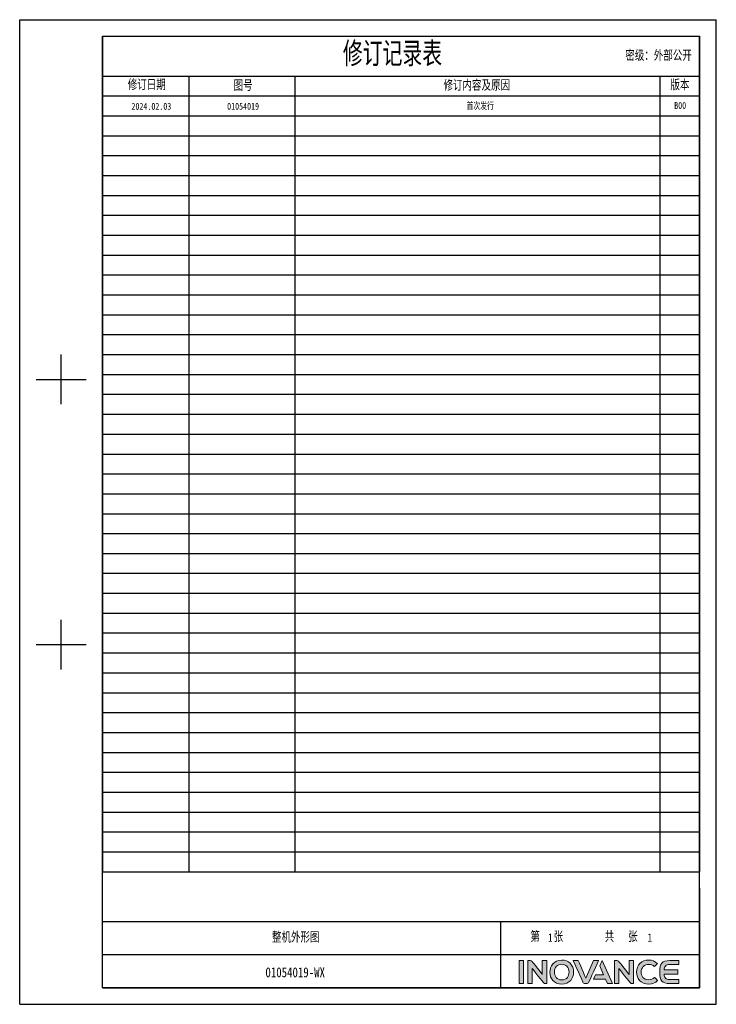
# Model space of a CAD drawing. Header units: millimetres. Extents: x 0 to 1706, y 0 to 575.
# Tile 2 of 34: x 439 to 846, y 0 to 575. Entities that reach past the tile are written whole.
import ezdxf
from ezdxf.enums import TextEntityAlignment as Align

# ---------------------------------------------------------------- set-up
doc = ezdxf.new("R2010")
doc.units = ezdxf.units.MM
doc.header["$LTSCALE"] = 30.734
doc.linetypes.add('DASHED', pattern=[0.2, 0.1, -0.1])
doc.layers.get('0').update_dxf_attribs({"linetype": 'CONTINUOUS'})
doc.layers.add('logo-蓝色', color=142, linetype='CONTINUOUS')
doc.layers.add('虚线', color=7, linetype='DASHED')
doc.styles.get("Standard").update_dxf_attribs({"font": 'txt', "width": 0.707})
doc.styles.add('仿宋体', font='STFANGSO.TTF', dxfattribs={"width": 0.8})

# ---------------------------------------------------------------- blocks, each defined once
blk = doc.blocks.new('1')
at = {"layer": 'logo-蓝色'}
h = blk.add_hatch(color=256, dxfattribs=at)
h.dxf.hatch_style = 1
edge = h.paths.add_edge_path()
edge.add_spline(control_points=[(5898.3, 153.2), (5898.3, 153.2), (5904.9, 153.2), (5904.9, 153.2), (5904.9, 153.2), (5904.9, 153.2), (5904.9, 186.6), (5904.9, 186.6), (5904.9, 186.6), (5904.9, 186.6), (5898.3, 186.6), (5898.3, 186.6), (5898.3, 186.6), (5898.3, 186.6), (5898.3, 153.2), (5898.3, 153.2)], knot_values=[0, 0, 0, 0, 0.25, 0.25, 0.25, 0.25, 0.5, 0.5, 0.5, 0.5, 0.75, 0.75, 0.75, 0.75, 1, 1, 1, 1], degree=3, periodic=1)
h = blk.add_hatch(color=256, dxfattribs=at)
h.dxf.hatch_style = 1
edge = h.paths.add_edge_path()
edge.add_spline(control_points=[(5932, 186.7), (5932, 186.7), (5932, 166.6), (5932, 166.6), (5932, 166.6), (5932, 166.6), (5917.3, 185.2), (5917.3, 185.2), (5917.3, 185.2), (5916.6, 186.1), (5915.6, 186.6), (5914.4, 186.6), (5914.4, 186.6), (5914.4, 186.6), (5910.8, 186.6), (5910.8, 186.6), (5910.8, 186.6), (5910.8, 186.6), (5910.8, 153.2), (5910.8, 153.2), (5910.8, 153.2), (5910.8, 153.2), (5917.4, 153.2), (5917.4, 153.2), (5917.4, 153.2), (5917.4, 153.2), (5917.4, 175.1), (5917.4, 175.1), (5917.4, 175.1), (5917.4, 175.1), (5934, 154.2), (5934, 154.2), (5934, 154.2), (5934.5, 153.6), (5935.2, 153.2), (5936, 153.2), (5936, 153.2), (5936, 153.2), (5938.7, 153.2), (5938.7, 153.2), (5938.7, 153.2), (5938.7, 153.2), (5938.7, 186.7), (5938.7, 186.7), (5938.7, 186.7), (5938.7, 186.7), (5932, 186.7), (5932, 186.7)], knot_values=[0, 0, 0, 0, 0.083333, 0.083333, 0.083333, 0.083333, 0.166667, 0.166667, 0.166667, 0.166667, 0.25, 0.25, 0.25, 0.25, 0.333333, 0.333333, 0.333333, 0.333333, 0.416667, 0.416667, 0.416667, 0.416667, 0.5, 0.5, 0.5, 0.5, 0.583333, 0.583333, 0.583333, 0.583333, 0.666667, 0.666667, 0.666667, 0.666667, 0.75, 0.75, 0.75, 0.75, 0.833333, 0.833333, 0.833333, 0.833333, 0.916667, 0.916667, 0.916667, 0.916667, 1, 1, 1, 1], degree=3, periodic=1)
h = blk.add_hatch(color=256, dxfattribs=at)
h.dxf.hatch_style = 1
edge = h.paths.add_edge_path(flags=16)
edge.add_spline(control_points=[(5952.6, 178.4), (5954.5, 180.3), (5957, 181.3), (5960.1, 181.3), (5960.1, 181.3), (5963.2, 181.3), (5965.7, 180.3), (5967.6, 178.4), (5967.6, 178.4), (5969.6, 176.3), (5970.8, 173.1), (5970.7, 169.7), (5970.7, 169.7), (5970.6, 164.4), (5967.8, 158.6), (5960.1, 158.6), (5960.1, 158.6), (5952.5, 158.6), (5949.6, 164.3), (5949.5, 169.7), (5949.5, 169.7), (5949.4, 173), (5950.5, 176.2), (5952.6, 178.4)], knot_values=[0, 0, 0, 0, 0.166667, 0.166667, 0.166667, 0.166667, 0.333333, 0.333333, 0.333333, 0.333333, 0.5, 0.5, 0.5, 0.5, 0.666667, 0.666667, 0.666667, 0.666667, 0.833333, 0.833333, 0.833333, 0.833333, 1, 1, 1, 1], degree=3, periodic=0)
edge = h.paths.add_edge_path()
edge.add_spline(control_points=[(5960.1, 187.3), (5948.3, 187.3), (5942.9, 178.2), (5942.9, 169.7), (5942.9, 169.7), (5942.9, 165.1), (5944.4, 160.9), (5947.1, 157.9), (5947.1, 157.9), (5950.2, 154.4), (5954.7, 152.5), (5960.1, 152.5), (5960.1, 152.5), (5965.5, 152.5), (5970, 154.4), (5973.1, 157.9), (5973.1, 157.9), (5975.7, 161), (5977.2, 165.2), (5977.3, 169.8), (5977.3, 169.8), (5977.3, 174.7), (5975.5, 179.4), (5972.3, 182.6), (5972.3, 182.6), (5969.3, 185.7), (5965, 187.3), (5960.1, 187.3)], knot_values=[0, 0, 0, 0, 0.142857, 0.142857, 0.142857, 0.142857, 0.285714, 0.285714, 0.285714, 0.285714, 0.428571, 0.428571, 0.428571, 0.428571, 0.571429, 0.571429, 0.571429, 0.571429, 0.714286, 0.714286, 0.714286, 0.714286, 0.857143, 0.857143, 0.857143, 0.857143, 1, 1, 1, 1], degree=3, periodic=0)
h = blk.add_hatch(color=256, dxfattribs=at)
h.dxf.hatch_style = 1
edge = h.paths.add_edge_path()
edge.add_spline(control_points=[(6006, 186.6), (6006, 186.6), (5995, 161.1), (5995, 161.1), (5995, 161.1), (5995, 161.1), (5984.1, 186.6), (5984.1, 186.6), (5984.1, 186.6), (5984.1, 186.6), (5976.7, 186.6), (5976.7, 186.6), (5976.7, 186.6), (5976.7, 186.6), (5990.7, 155.4), (5990.7, 155.4), (5990.7, 155.4), (5991.3, 154.1), (5992.5, 153.2), (5994, 153.2), (5994, 153.2), (5994, 153.2), (5994, 153.2), (5994, 153.2), (5994, 153.2), (5994, 153.2), (5996.1, 153.2), (5996.1, 153.2), (5996.1, 153.2), (5996.1, 153.2), (5996.1, 153.2), (5996.1, 153.2), (5996.1, 153.2), (5997.5, 153.2), (5998.8, 154.1), (5999.4, 155.4), (5999.4, 155.4), (5999.4, 155.4), (6013.4, 186.6), (6013.4, 186.6), (6013.4, 186.6), (6013.4, 186.6), (6006, 186.6), (6006, 186.6)], knot_values=[0, 0, 0, 0, 0.090909, 0.090909, 0.090909, 0.090909, 0.181818, 0.181818, 0.181818, 0.181818, 0.272727, 0.272727, 0.272727, 0.272727, 0.363636, 0.363636, 0.363636, 0.363636, 0.454545, 0.454545, 0.454545, 0.454545, 0.545455, 0.545455, 0.545455, 0.545455, 0.636364, 0.636364, 0.636364, 0.636364, 0.727273, 0.727273, 0.727273, 0.727273, 0.818182, 0.818182, 0.818182, 0.818182, 0.909091, 0.909091, 0.909091, 0.909091, 1, 1, 1, 1], degree=3, periodic=1)
h = blk.add_hatch(color=256, dxfattribs=at)
h.dxf.hatch_style = 1
edge = h.paths.add_edge_path()
edge.add_spline(control_points=[(6018.5, 186.6), (6018.5, 186.6), (6015.1, 178.9), (6015.1, 178.9), (6015.1, 178.9), (6015.1, 178.9), (6020.8, 165.7), (6020.8, 165.7), (6020.8, 165.7), (6020.8, 165.7), (6009.1, 165.7), (6009.1, 165.7), (6009.1, 165.7), (6009.1, 165.7), (6006.3, 159.5), (6006.3, 159.5), (6006.3, 159.5), (6006.3, 159.5), (6023.5, 159.5), (6023.5, 159.5), (6023.5, 159.5), (6023.5, 159.5), (6026.3, 153.2), (6026.3, 153.2), (6026.3, 153.2), (6026.3, 153.2), (6033.5, 153.2), (6033.5, 153.2), (6033.5, 153.2), (6033.5, 153.2), (6018.5, 186.6), (6018.5, 186.6)], knot_values=[0, 0, 0, 0, 0.125, 0.125, 0.125, 0.125, 0.25, 0.25, 0.25, 0.25, 0.375, 0.375, 0.375, 0.375, 0.5, 0.5, 0.5, 0.5, 0.625, 0.625, 0.625, 0.625, 0.75, 0.75, 0.75, 0.75, 0.875, 0.875, 0.875, 0.875, 1, 1, 1, 1], degree=3, periodic=1)
h = blk.add_hatch(color=256, dxfattribs=at)
h.dxf.hatch_style = 1
edge = h.paths.add_edge_path()
edge.add_spline(control_points=[(6057.5, 186.7), (6057.5, 186.7), (6057.5, 166.6), (6057.5, 166.6), (6057.5, 166.6), (6057.5, 166.6), (6042.8, 185.2), (6042.8, 185.2), (6042.8, 185.2), (6042.1, 186.1), (6041.1, 186.6), (6039.9, 186.6), (6039.9, 186.6), (6039.9, 186.6), (6036.3, 186.6), (6036.3, 186.6), (6036.3, 186.6), (6036.3, 186.6), (6036.3, 153.2), (6036.3, 153.2), (6036.3, 153.2), (6036.3, 153.2), (6042.9, 153.2), (6042.9, 153.2), (6042.9, 153.2), (6042.9, 153.2), (6042.9, 175.1), (6042.9, 175.1), (6042.9, 175.1), (6042.9, 175.1), (6059.5, 154.2), (6059.5, 154.2), (6059.5, 154.2), (6060, 153.6), (6060.7, 153.2), (6061.5, 153.2), (6061.5, 153.2), (6061.5, 153.2), (6064.1, 153.2), (6064.1, 153.2), (6064.1, 153.2), (6064.1, 153.2), (6064.1, 186.7), (6064.1, 186.7), (6064.1, 186.7), (6064.1, 186.7), (6057.5, 186.7), (6057.5, 186.7)], knot_values=[0, 0, 0, 0, 0.083333, 0.083333, 0.083333, 0.083333, 0.166667, 0.166667, 0.166667, 0.166667, 0.25, 0.25, 0.25, 0.25, 0.333333, 0.333333, 0.333333, 0.333333, 0.416667, 0.416667, 0.416667, 0.416667, 0.5, 0.5, 0.5, 0.5, 0.583333, 0.583333, 0.583333, 0.583333, 0.666667, 0.666667, 0.666667, 0.666667, 0.75, 0.75, 0.75, 0.75, 0.833333, 0.833333, 0.833333, 0.833333, 0.916667, 0.916667, 0.916667, 0.916667, 1, 1, 1, 1], degree=3, periodic=1)
h = blk.add_hatch(color=256, dxfattribs=at)
h.dxf.hatch_style = 1
edge = h.paths.add_edge_path()
edge.add_spline(control_points=[(6094.3, 162.1), (6092.3, 160), (6089.2, 158.8), (6086.2, 158.8), (6086.2, 158.8), (6078, 158.8), (6075.1, 164.4), (6075, 169.8), (6075, 169.8), (6075, 172.9), (6076.1, 175.9), (6078.2, 178), (6078.2, 178), (6080.1, 179.9), (6082.9, 181), (6086.2, 181), (6086.2, 181), (6089.2, 181), (6092, 179.9), (6094, 177.9), (6094, 177.9), (6094, 177.9), (6094.1, 177.8), (6094.1, 177.8), (6094.1, 177.8), (6094.1, 177.8), (6098.6, 182.1), (6098.6, 182.1), (6098.6, 182.1), (6098.6, 182.1), (6098.4, 182.2), (6098.4, 182.2), (6098.4, 182.2), (6095.1, 185.6), (6090.8, 187.3), (6086.2, 187.3), (6086.2, 187.3), (6081, 187.3), (6076.6, 185.7), (6073.4, 182.5), (6073.4, 182.5), (6070.3, 179.3), (6068.5, 174.7), (6068.5, 169.7), (6068.5, 169.7), (6068.5, 165.1), (6070, 160.9), (6072.7, 157.9), (6072.7, 157.9), (6075.8, 154.4), (6080.5, 152.5), (6086.2, 152.5), (6086.2, 152.5), (6091.2, 152.5), (6095.6, 154.2), (6098.9, 157.5), (6098.9, 157.5), (6098.9, 157.5), (6099, 157.6), (6099, 157.6), (6099, 157.6), (6099, 157.6), (6094.5, 162.2), (6094.5, 162.2), (6094.5, 162.2), (6094.5, 162.2), (6094.3, 162.1), (6094.3, 162.1)], knot_values=[0, 0, 0, 0, 0.058824, 0.058824, 0.058824, 0.058824, 0.117647, 0.117647, 0.117647, 0.117647, 0.176471, 0.176471, 0.176471, 0.176471, 0.235294, 0.235294, 0.235294, 0.235294, 0.294118, 0.294118, 0.294118, 0.294118, 0.352941, 0.352941, 0.352941, 0.352941, 0.411765, 0.411765, 0.411765, 0.411765, 0.470588, 0.470588, 0.470588, 0.470588, 0.529412, 0.529412, 0.529412, 0.529412, 0.588235, 0.588235, 0.588235, 0.588235, 0.647059, 0.647059, 0.647059, 0.647059, 0.705882, 0.705882, 0.705882, 0.705882, 0.764706, 0.764706, 0.764706, 0.764706, 0.823529, 0.823529, 0.823529, 0.823529, 0.882353, 0.882353, 0.882353, 0.882353, 0.941176, 0.941176, 0.941176, 0.941176, 1, 1, 1, 1], degree=3, periodic=0)
h = blk.add_hatch(color=256, dxfattribs=at)
h.dxf.hatch_style = 1
edge = h.paths.add_edge_path()
edge.add_spline(control_points=[(6116.9, 180.8), (6116.9, 180.8), (6129.4, 180.8), (6129.4, 180.8), (6129.4, 180.8), (6129.4, 180.8), (6129.4, 186.6), (6129.4, 186.6), (6129.4, 186.6), (6129.4, 186.6), (6116.7, 186.6), (6116.7, 186.6), (6116.7, 186.6), (6105.1, 186.6), (6101.9, 182.2), (6101.9, 170.3), (6101.9, 170.3), (6101.9, 170.3), (6101.9, 169.9), (6101.9, 169.9), (6101.9, 169.9), (6101.9, 169.9), (6101.9, 169.9), (6101.9, 169.9), (6101.9, 169.9), (6101.9, 169.9), (6101.9, 169.9), (6101.9, 169.9), (6101.9, 169.9), (6101.9, 169.9), (6101.9, 169.9), (6101.9, 169.9), (6101.9, 169.9), (6101.9, 169.9), (6101.9, 169.5), (6101.9, 169.5), (6101.9, 169.5), (6101.9, 157.7), (6105.1, 153.2), (6116.7, 153.2), (6116.7, 153.2), (6116.7, 153.2), (6129.4, 153.2), (6129.4, 153.2), (6129.4, 153.2), (6129.4, 153.2), (6129.4, 159), (6129.4, 159), (6129.4, 159), (6129.4, 159), (6116.9, 159), (6116.9, 159), (6116.9, 159), (6113.8, 159), (6111.5, 159.6), (6110.1, 161.2), (6110.1, 161.2), (6109, 162.5), (6108.5, 164.5), (6108.3, 166.8), (6108.3, 166.8), (6108.3, 166.8), (6128.3, 166.8), (6128.3, 166.8), (6128.3, 166.8), (6128.3, 166.8), (6128.3, 169.9), (6128.3, 169.9), (6128.3, 169.9), (6128.3, 169.9), (6128.3, 173), (6128.3, 173), (6128.3, 173), (6128.3, 173), (6108.3, 173), (6108.3, 173), (6108.3, 173), (6108.5, 175.4), (6109, 177.4), (6110.1, 178.7), (6110.1, 178.7), (6111.5, 180.3), (6113.8, 180.8), (6116.9, 180.8)], knot_values=[0, 0, 0, 0, 0.047619, 0.047619, 0.047619, 0.047619, 0.095238, 0.095238, 0.095238, 0.095238, 0.142857, 0.142857, 0.142857, 0.142857, 0.190476, 0.190476, 0.190476, 0.190476, 0.238095, 0.238095, 0.238095, 0.238095, 0.285714, 0.285714, 0.285714, 0.285714, 0.333333, 0.333333, 0.333333, 0.333333, 0.380952, 0.380952, 0.380952, 0.380952, 0.428571, 0.428571, 0.428571, 0.428571, 0.47619, 0.47619, 0.47619, 0.47619, 0.52381, 0.52381, 0.52381, 0.52381, 0.571429, 0.571429, 0.571429, 0.571429, 0.619048, 0.619048, 0.619048, 0.619048, 0.666667, 0.666667, 0.666667, 0.666667, 0.714286, 0.714286, 0.714286, 0.714286, 0.761905, 0.761905, 0.761905, 0.761905, 0.809524, 0.809524, 0.809524, 0.809524, 0.857143, 0.857143, 0.857143, 0.857143, 0.904762, 0.904762, 0.904762, 0.904762, 0.952381, 0.952381, 0.952381, 0.952381, 1, 1, 1, 1], degree=3, periodic=0)
for p, q in [((5175.4, 1549.2), (6183.7, 1549.2)), ((5175.4, 123.2), (5175.4, 1549.2)), ((6183.7, 123.2), (6183.7, 1549.2)), ((5295.4, 1525.2), (6159.6, 1525.2)), ((5295.4, 147.2), (5295.4, 1525.2)), ((5295.4, 1525.2), (5295.4, 315.3)), ((5295.4, 1525.2), (6159.6, 1525.2)), ((6159.6, 147.2), (6159.6, 1525.2)), ((6159.6, 1525.2), (6159.6, 315.3)), ((5295.4, 1467.6), (6159.6, 1467.6)), ((5295.4, 1438.8), (6159.6, 1438.8)), ((5235.4, 992.3), (5235.4, 1064.3)), ((5199.4, 1028.3), (5271.4, 1028.3)), ((5235.4, 608.2), (5235.4, 680.2)), ((5199.4, 644.2), (5271.4, 644.2)), ((6159.6, 291.3), (6159.6, 147.2)), ((5871.6, 195.2), (6159.6, 195.2)), ((5295.4, 147.2), (6159.6, 147.2)), ((5295.4, 147.2), (6159.6, 147.2)), ((5175.4, 123.2), (6183.7, 123.2))]:
    blk.add_line(p, q)
at = {"color": 2}
for p, q in [((5420.2, 1467.6), (5420.2, 315.3)), ((5573.9, 1467.6), (5573.9, 315.3)), ((6102, 1467.6), (6102, 315.3)), ((5295.4, 1410), (6159.6, 1410)), ((5295.4, 1381.2), (6159.6, 1381.2)), ((5295.4, 1352.4), (6159.6, 1352.4)), ((5295.4, 1323.6), (6159.6, 1323.6)), ((5295.4, 1294.8), (6159.6, 1294.8)), ((5295.4, 1265.9), (6159.6, 1265.9)), ((5295.4, 1237.1), (6159.6, 1237.1)), ((5295.4, 1208.3), (6159.6, 1208.3)), ((5295.4, 1179.5), (6159.6, 1179.5)), ((5295.4, 1150.7), (6159.6, 1150.7)), ((5295.4, 1121.9), (6159.6, 1121.9)), ((5295.4, 1093.1), (6159.6, 1093.1)), ((5295.4, 1064.3), (6159.6, 1064.3)), ((5295.4, 1035.5), (6159.6, 1035.5)), ((5295.4, 1006.7), (6159.6, 1006.7)), ((5295.4, 977.9), (6159.6, 977.9)), ((5295.4, 949.1), (6159.6, 949.1)), ((5295.4, 920.2), (6159.6, 920.2)), ((5295.4, 891.4), (6159.6, 891.4)), ((5295.4, 862.6), (6159.6, 862.6)), ((5295.4, 833.8), (6159.6, 833.8)), ((5295.4, 805), (6159.6, 805)), ((5295.4, 776.2), (6159.6, 776.2)), ((5295.4, 747.4), (6159.6, 747.4)), ((5295.4, 718.6), (6159.6, 718.6)), ((5295.4, 689.8), (6159.6, 689.8)), ((5295.4, 661), (6159.6, 661)), ((5295.4, 632.2), (6159.6, 632.2)), ((5295.4, 603.4), (6159.6, 603.4)), ((5295.4, 574.5), (6159.6, 574.5)), ((5295.4, 545.7), (6159.6, 545.7)), ((5295.4, 516.9), (6159.6, 516.9)), ((5295.4, 488.1), (6159.6, 488.1)), ((5295.4, 459.3), (6159.6, 459.3)), ((5295.4, 430.5), (6159.6, 430.5)), ((5295.4, 401.7), (6159.6, 401.7)), ((5295.4, 372.9), (6159.6, 372.9)), ((5295.4, 344.1), (6159.6, 344.1)), ((5295.4, 315.3), (6159.6, 315.3))]:
    blk.add_line(p, q, dxfattribs=at)
at = {"color": 2, "linetype": 'Continuous'}
for p, q in [((5295.4, 243.3), (6159.6, 243.3)), ((5295.4, 195.2), (5871.6, 195.2)), ((5583.5, 147.2), (5669.9, 147.2)), ((5669.9, 147.2), (5871.6, 147.2)), ((5943.6, 147.2), (6159.6, 147.2))]:
    blk.add_line(p, q, dxfattribs=at)
at = {"linetype": 'Continuous'}
for p, q in [((5871.6, 243.3), (5871.6, 195.2)), ((5871.6, 195.2), (5871.6, 147.2))]:
    blk.add_line(p, q, dxfattribs=at)
at = {"color": 7, "linetype": 'Continuous'}
blk.add_line((6159.6, 147.2), (5295.4, 147.2), dxfattribs=at)
at = {"layer": 'logo-蓝色', "lineweight": 9}
for points, knots in [([(5904.9, 186.6), (5904.9, 186.6), (5904.9, 186.6), (5898.3, 186.6), (5898.3, 186.6)], [0.5, 0.5, 0.5, 0.5, 0.5, 0.75, 0.75, 0.75, 0.75]), ([(5898.3, 186.6), (5898.3, 186.6), (5898.3, 186.6), (5898.3, 153.2), (5898.3, 153.2)], [0.75, 0.75, 0.75, 0.75, 0.75, 1, 1, 1, 1]), ([(5904.9, 153.2), (5904.9, 153.2), (5904.9, 153.2), (5904.9, 186.6), (5904.9, 186.6)], [0.25, 0.25, 0.25, 0.25, 0.25, 0.5, 0.5, 0.5, 0.5]), ([(5914.4, 186.6), (5914.4, 186.6), (5914.4, 186.6), (5910.8, 186.6), (5910.8, 186.6)], [0.25, 0.25, 0.25, 0.25, 0.25000001, 0.33333333, 0.33333333, 0.33333333, 0.33333333]), ([(5910.8, 186.6), (5910.8, 186.6), (5910.8, 186.6), (5910.8, 153.2), (5910.8, 153.2)], [0.33333333, 0.33333333, 0.33333333, 0.33333333, 0.33333334, 0.41666667, 0.41666667, 0.41666667, 0.41666667]), ([(5917.3, 185.2), (5917.3, 185.2), (5916.6, 186.1), (5915.6, 186.6), (5914.4, 186.6)], [0.16666667, 0.16666667, 0.16666667, 0.16666667, 0.16666668, 0.25, 0.25, 0.25, 0.25]), ([(5938.7, 186.7), (5938.7, 186.7), (5938.7, 186.7), (5932, 186.7), (5932, 186.7)], [0.91666667, 0.91666667, 0.91666667, 0.91666667, 0.91666668, 1, 1, 1, 1]), ([(5938.7, 153.2), (5938.7, 153.2), (5938.7, 153.2), (5938.7, 186.7), (5938.7, 186.7)], [0.83333333, 0.83333333, 0.83333333, 0.83333333, 0.83333334, 0.91666667, 0.91666667, 0.91666667, 0.91666667]), ([(5972.3, 182.6), (5972.3, 182.6), (5969.3, 185.7), (5965, 187.3), (5960.1, 187.3)], [0.8571429, 0.8571429, 0.8571429, 0.8571429, 0.8571429, 1, 1, 1, 1]), ([(5984.1, 186.6), (5984.1, 186.6), (5984.1, 186.6), (5976.7, 186.6), (5976.7, 186.6)], [0.18181818, 0.18181818, 0.18181818, 0.18181818, 0.18181819, 0.27272727, 0.27272727, 0.27272727, 0.27272727]), ([(5976.7, 186.6), (5976.7, 186.6), (5976.7, 186.6), (5990.7, 155.4), (5990.7, 155.4)], [0.27272727, 0.27272727, 0.27272727, 0.27272727, 0.27272728, 0.36363636, 0.36363636, 0.36363636, 0.36363636]), ([(5995, 161.1), (5995, 161.1), (5995, 161.1), (5984.1, 186.6), (5984.1, 186.6)], [0.09090909, 0.09090909, 0.09090909, 0.09090909, 0.0909091, 0.18181818, 0.18181818, 0.18181818, 0.18181818]), ([(5999.4, 155.4), (5999.4, 155.4), (5999.4, 155.4), (6013.4, 186.6), (6013.4, 186.6)], [0.81818182, 0.81818182, 0.81818182, 0.81818182, 0.81818183, 0.90909091, 0.90909091, 0.90909091, 0.90909091]), ([(6013.4, 186.6), (6013.4, 186.6), (6013.4, 186.6), (6006, 186.6), (6006, 186.6)], [0.90909091, 0.90909091, 0.90909091, 0.90909091, 0.90909092, 1, 1, 1, 1]), ([(6033.5, 153.2), (6033.5, 153.2), (6033.5, 153.2), (6018.5, 186.6), (6018.5, 186.6)], [0.875, 0.875, 0.875, 0.875, 0.875, 1, 1, 1, 1]), ([(6039.9, 186.6), (6039.9, 186.6), (6039.9, 186.6), (6036.3, 186.6), (6036.3, 186.6)], [0.25, 0.25, 0.25, 0.25, 0.25000001, 0.33333333, 0.33333333, 0.33333333, 0.33333333]), ([(6036.3, 186.6), (6036.3, 186.6), (6036.3, 186.6), (6036.3, 153.2), (6036.3, 153.2)], [0.33333333, 0.33333333, 0.33333333, 0.33333333, 0.33333334, 0.41666667, 0.41666667, 0.41666667, 0.41666667]), ([(6042.8, 185.2), (6042.8, 185.2), (6042.1, 186.1), (6041.1, 186.6), (6039.9, 186.6)], [0.16666667, 0.16666667, 0.16666667, 0.16666667, 0.16666668, 0.25, 0.25, 0.25, 0.25]), ([(6064.1, 186.7), (6064.1, 186.7), (6064.1, 186.7), (6057.5, 186.7), (6057.5, 186.7)], [0.91666667, 0.91666667, 0.91666667, 0.91666667, 0.91666668, 1, 1, 1, 1]), ([(6064.1, 153.2), (6064.1, 153.2), (6064.1, 153.2), (6064.1, 186.7), (6064.1, 186.7)], [0.83333333, 0.83333333, 0.83333333, 0.83333333, 0.83333334, 0.91666667, 0.91666667, 0.91666667, 0.91666667]), ([(6098.4, 182.2), (6098.4, 182.2), (6095.1, 185.6), (6090.8, 187.3), (6086.2, 187.3), (6086.2, 187.3), (6081, 187.3), (6076.6, 185.7), (6073.4, 182.5)], [0.4705882, 0.4705882, 0.4705882, 0.4705882, 0.4705882, 0.5294118, 0.5294118, 0.5294118, 0.5294118, 0.5882353, 0.5882353, 0.5882353, 0.5882353]), ([(6116.7, 186.6), (6116.7, 186.6), (6105.1, 186.6), (6101.9, 182.2), (6101.9, 170.3)], [0.14285714, 0.14285714, 0.14285714, 0.14285714, 0.14285715, 0.19047619, 0.19047619, 0.19047619, 0.19047619]), ([(6129.4, 186.6), (6129.4, 186.6), (6129.4, 186.6), (6116.7, 186.6), (6116.7, 186.6)], [0.0952381, 0.0952381, 0.0952381, 0.0952381, 0.09523811, 0.14285714, 0.14285714, 0.14285714, 0.14285714]), ([(6129.4, 180.8), (6129.4, 180.8), (6129.4, 180.8), (6129.4, 186.6), (6129.4, 186.6)], [0.04761905, 0.04761905, 0.04761905, 0.04761905, 0.04761906, 0.0952381, 0.0952381, 0.0952381, 0.0952381]), ([(5932, 166.6), (5932, 166.6), (5932, 166.6), (5917.3, 185.2), (5917.3, 185.2)], [0.08333333, 0.08333333, 0.08333333, 0.08333333, 0.08333334, 0.16666667, 0.16666667, 0.16666667, 0.16666667]), ([(5917.4, 153.2), (5917.4, 153.2), (5917.4, 153.2), (5917.4, 175.1), (5917.4, 175.1)], [0.5, 0.5, 0.5, 0.5, 0.50000001, 0.58333333, 0.58333333, 0.58333333, 0.58333333]), ([(5917.4, 175.1), (5917.4, 175.1), (5917.4, 175.1), (5934, 154.2), (5934, 154.2)], [0.58333333, 0.58333333, 0.58333333, 0.58333333, 0.58333334, 0.66666667, 0.66666667, 0.66666667, 0.66666667]), ([(5949.5, 169.7), (5949.5, 169.7), (5949.4, 173), (5950.5, 176.2), (5952.6, 178.4)], [0.8333333, 0.8333333, 0.8333333, 0.8333333, 0.8333333, 1, 1, 1, 1]), ([(5960.1, 181.3), (5960.1, 181.3), (5963.2, 181.3), (5965.7, 180.3), (5967.6, 178.4)], [0.1666667, 0.1666667, 0.1666667, 0.1666667, 0.1666667, 0.3333333, 0.3333333, 0.3333333, 0.3333333]), ([(5967.6, 178.4), (5967.6, 178.4), (5969.6, 176.3), (5970.8, 173.1), (5970.7, 169.7)], [0.3333333, 0.3333333, 0.3333333, 0.3333333, 0.3333333, 0.5, 0.5, 0.5, 0.5]), ([(5977.3, 169.8), (5977.3, 169.8), (5977.3, 174.7), (5975.5, 179.4), (5972.3, 182.6)], [0.7142857, 0.7142857, 0.7142857, 0.7142857, 0.7142857, 0.8571429, 0.8571429, 0.8571429, 0.8571429]), ([(6015.1, 178.9), (6015.1, 178.9), (6015.1, 178.9), (6020.8, 165.7), (6020.8, 165.7)], [0.125, 0.125, 0.125, 0.125, 0.125, 0.25, 0.25, 0.25, 0.25]), ([(6057.5, 166.6), (6057.5, 166.6), (6057.5, 166.6), (6042.8, 185.2), (6042.8, 185.2)], [0.08333333, 0.08333333, 0.08333333, 0.08333333, 0.08333334, 0.16666667, 0.16666667, 0.16666667, 0.16666667]), ([(6042.9, 153.2), (6042.9, 153.2), (6042.9, 153.2), (6042.9, 175.1), (6042.9, 175.1)], [0.5, 0.5, 0.5, 0.5, 0.50000001, 0.58333333, 0.58333333, 0.58333333, 0.58333333]), ([(6042.9, 175.1), (6042.9, 175.1), (6042.9, 175.1), (6059.5, 154.2), (6059.5, 154.2)], [0.58333333, 0.58333333, 0.58333333, 0.58333333, 0.58333334, 0.66666667, 0.66666667, 0.66666667, 0.66666667]), ([(6073.4, 182.5), (6073.4, 182.5), (6070.3, 179.3), (6068.5, 174.7), (6068.5, 169.7)], [0.58823529, 0.58823529, 0.58823529, 0.58823529, 0.5882353, 0.64705882, 0.64705882, 0.64705882, 0.64705882]), ([(6075, 169.8), (6075, 169.8), (6075, 172.9), (6076.1, 175.9), (6078.2, 178)], [0.11764706, 0.11764706, 0.11764706, 0.11764706, 0.11764707, 0.17647059, 0.17647059, 0.17647059, 0.17647059]), ([(6078.2, 178), (6078.2, 178), (6080.1, 179.9), (6082.9, 181), (6086.2, 181)], [0.17647059, 0.17647059, 0.17647059, 0.17647059, 0.1764706, 0.23529412, 0.23529412, 0.23529412, 0.23529412]), ([(6086.2, 181), (6086.2, 181), (6089.2, 181), (6092, 179.9), (6094, 177.9)], [0.23529412, 0.23529412, 0.23529412, 0.23529412, 0.23529413, 0.29411765, 0.29411765, 0.29411765, 0.29411765]), ([(6094, 177.9), (6094, 177.9), (6094, 177.9), (6094.1, 177.8), (6094.1, 177.8)], [0.29411765, 0.29411765, 0.29411765, 0.29411765, 0.29411766, 0.35294118, 0.35294118, 0.35294118, 0.35294118]), ([(6094.1, 177.8), (6094.1, 177.8), (6094.1, 177.8), (6098.6, 182.1), (6098.6, 182.1)], [0.35294118, 0.35294118, 0.35294118, 0.35294118, 0.35294119, 0.41176471, 0.41176471, 0.41176471, 0.41176471]), ([(6098.6, 182.1), (6098.6, 182.1), (6098.6, 182.1), (6098.4, 182.2), (6098.4, 182.2)], [0.41176471, 0.41176471, 0.41176471, 0.41176471, 0.41176472, 0.47058824, 0.47058824, 0.47058824, 0.47058824]), ([(6108.3, 173), (6108.3, 173), (6108.5, 175.4), (6109, 177.4), (6110.1, 178.7)], [0.9047619, 0.9047619, 0.9047619, 0.9047619, 0.90476191, 0.95238095, 0.95238095, 0.95238095, 0.95238095]), ([(6128.3, 173), (6128.3, 173), (6128.3, 173), (6108.3, 173), (6108.3, 173)], [0.85714286, 0.85714286, 0.85714286, 0.85714286, 0.85714287, 0.9047619, 0.9047619, 0.9047619, 0.9047619]), ([(6110.1, 178.7), (6110.1, 178.7), (6111.5, 180.3), (6113.8, 180.8), (6116.9, 180.8)], [0.95238095, 0.95238095, 0.95238095, 0.95238095, 0.95238096, 1, 1, 1, 1]), ([(6128.3, 169.9), (6128.3, 169.9), (6128.3, 169.9), (6128.3, 173), (6128.3, 173)], [0.80952381, 0.80952381, 0.80952381, 0.80952381, 0.80952382, 0.85714286, 0.85714286, 0.85714286, 0.85714286]), ([(5942.9, 169.7), (5942.9, 169.7), (5942.9, 165.1), (5944.4, 160.9), (5947.1, 157.9)], [0.1428571, 0.1428571, 0.1428571, 0.1428571, 0.1428572, 0.2857143, 0.2857143, 0.2857143, 0.2857143]), ([(5947.1, 157.9), (5947.1, 157.9), (5950.2, 154.4), (5954.7, 152.5), (5960.1, 152.5)], [0.2857143, 0.2857143, 0.2857143, 0.2857143, 0.2857143, 0.4285714, 0.4285714, 0.4285714, 0.4285714]), ([(5970.7, 169.7), (5970.7, 169.7), (5970.6, 164.4), (5967.8, 158.6), (5960.1, 158.6), (5960.1, 158.6), (5952.5, 158.6), (5949.6, 164.3), (5949.5, 169.7)], [0.5, 0.5, 0.5, 0.5, 0.5, 0.6666667, 0.6666667, 0.6666667, 0.6666667, 0.8333333, 0.8333333, 0.8333333, 0.8333333]), ([(5960.1, 152.5), (5960.1, 152.5), (5965.5, 152.5), (5970, 154.4), (5973.1, 157.9)], [0.4285714, 0.4285714, 0.4285714, 0.4285714, 0.4285714, 0.5714286, 0.5714286, 0.5714286, 0.5714286]), ([(5973.1, 157.9), (5973.1, 157.9), (5975.7, 161), (5977.2, 165.2), (5977.3, 169.8)], [0.5714286, 0.5714286, 0.5714286, 0.5714286, 0.5714286, 0.7142857, 0.7142857, 0.7142857, 0.7142857]), ([(6009.1, 165.7), (6009.1, 165.7), (6009.1, 165.7), (6006.3, 159.5), (6006.3, 159.5)], [0.375, 0.375, 0.375, 0.375, 0.375, 0.5, 0.5, 0.5, 0.5]), ([(6006.3, 159.5), (6006.3, 159.5), (6006.3, 159.5), (6023.5, 159.5), (6023.5, 159.5)], [0.5, 0.5, 0.5, 0.5, 0.5, 0.625, 0.625, 0.625, 0.625]), ([(6020.8, 165.7), (6020.8, 165.7), (6020.8, 165.7), (6009.1, 165.7), (6009.1, 165.7)], [0.25, 0.25, 0.25, 0.25, 0.25, 0.375, 0.375, 0.375, 0.375]), ([(6023.5, 159.5), (6023.5, 159.5), (6023.5, 159.5), (6026.3, 153.2), (6026.3, 153.2)], [0.625, 0.625, 0.625, 0.625, 0.625, 0.75, 0.75, 0.75, 0.75]), ([(6068.5, 169.7), (6068.5, 169.7), (6068.5, 165.1), (6070, 160.9), (6072.7, 157.9)], [0.64705882, 0.64705882, 0.64705882, 0.64705882, 0.64705883, 0.70588235, 0.70588235, 0.70588235, 0.70588235]), ([(6072.7, 157.9), (6072.7, 157.9), (6075.8, 154.4), (6080.5, 152.5), (6086.2, 152.5), (6086.2, 152.5), (6091.2, 152.5), (6095.6, 154.2), (6098.9, 157.5)], [0.7058824, 0.7058824, 0.7058824, 0.7058824, 0.7058824, 0.7647059, 0.7647059, 0.7647059, 0.7647059, 0.8235294, 0.8235294, 0.8235294, 0.8235294]), ([(6094.3, 162.1), (6092.3, 160), (6089.2, 158.8), (6086.2, 158.8), (6086.2, 158.8), (6078, 158.8), (6075.1, 164.4), (6075, 169.8)], [0, 0, 0, 0, 0.0588235, 0.0588235, 0.0588235, 0.0588235, 0.1176471, 0.1176471, 0.1176471, 0.1176471]), ([(6094.5, 162.2), (6094.5, 162.2), (6094.5, 162.2), (6094.3, 162.1), (6094.3, 162.1)], [0.94117647, 0.94117647, 0.94117647, 0.94117647, 0.94117648, 1, 1, 1, 1]), ([(6099, 157.6), (6099, 157.6), (6099, 157.6), (6094.5, 162.2), (6094.5, 162.2)], [0.88235294, 0.88235294, 0.88235294, 0.88235294, 0.88235295, 0.94117647, 0.94117647, 0.94117647, 0.94117647]), ([(6098.9, 157.5), (6098.9, 157.5), (6098.9, 157.5), (6099, 157.6), (6099, 157.6)], [0.82352941, 0.82352941, 0.82352941, 0.82352941, 0.82352942, 0.88235294, 0.88235294, 0.88235294, 0.88235294]), ([(6101.9, 170.3), (6101.9, 170.3), (6101.9, 170.3), (6101.9, 169.9), (6101.9, 169.9)], [0.19047619, 0.19047619, 0.19047619, 0.19047619, 0.1904762, 0.23809524, 0.23809524, 0.23809524, 0.23809524]), ([(6101.9, 169.9), (6101.9, 169.9), (6101.9, 169.9), (6101.9, 169.9), (6101.9, 169.9)], [0.23809524, 0.23809524, 0.23809524, 0.23809524, 0.23809525, 0.28571429, 0.28571429, 0.28571429, 0.28571429]), ([(6101.9, 169.9), (6101.9, 169.9), (6101.9, 169.9), (6101.9, 169.9), (6101.9, 169.9)], [0.28571429, 0.28571429, 0.28571429, 0.28571429, 0.2857143, 0.33333333, 0.33333333, 0.33333333, 0.33333333]), ([(6101.9, 169.9), (6101.9, 169.9), (6101.9, 169.9), (6101.9, 169.9), (6101.9, 169.9)], [0.33333333, 0.33333333, 0.33333333, 0.33333333, 0.33333334, 0.38095238, 0.38095238, 0.38095238, 0.38095238]), ([(6101.9, 169.9), (6101.9, 169.9), (6101.9, 169.9), (6101.9, 169.5), (6101.9, 169.5)], [0.38095238, 0.38095238, 0.38095238, 0.38095238, 0.38095239, 0.42857143, 0.42857143, 0.42857143, 0.42857143]), ([(6101.9, 169.5), (6101.9, 169.5), (6101.9, 157.7), (6105.1, 153.2), (6116.7, 153.2)], [0.42857143, 0.42857143, 0.42857143, 0.42857143, 0.42857144, 0.47619048, 0.47619048, 0.47619048, 0.47619048]), ([(6110.1, 161.2), (6110.1, 161.2), (6109, 162.5), (6108.5, 164.5), (6108.3, 166.8)], [0.66666667, 0.66666667, 0.66666667, 0.66666667, 0.66666668, 0.71428571, 0.71428571, 0.71428571, 0.71428571]), ([(6108.3, 166.8), (6108.3, 166.8), (6108.3, 166.8), (6128.3, 166.8), (6128.3, 166.8)], [0.71428571, 0.71428571, 0.71428571, 0.71428571, 0.71428572, 0.76190476, 0.76190476, 0.76190476, 0.76190476]), ([(6129.4, 159), (6129.4, 159), (6129.4, 159), (6116.9, 159), (6116.9, 159), (6116.9, 159), (6113.8, 159), (6111.5, 159.6), (6110.1, 161.2)], [0.57142857, 0.57142857, 0.57142857, 0.57142857, 0.57142858, 0.61904762, 0.61904762, 0.61904762, 0.61904763, 0.66666667, 0.66666667, 0.66666667, 0.66666667]), ([(6128.3, 166.8), (6128.3, 166.8), (6128.3, 166.8), (6128.3, 169.9), (6128.3, 169.9)], [0.76190476, 0.76190476, 0.76190476, 0.76190476, 0.76190477, 0.80952381, 0.80952381, 0.80952381, 0.80952381]), ([(6129.4, 153.2), (6129.4, 153.2), (6129.4, 153.2), (6129.4, 159), (6129.4, 159)], [0.52380952, 0.52380952, 0.52380952, 0.52380952, 0.52380953, 0.57142857, 0.57142857, 0.57142857, 0.57142857]), ([(5910.8, 153.2), (5910.8, 153.2), (5910.8, 153.2), (5917.4, 153.2), (5917.4, 153.2)], [0.41666667, 0.41666667, 0.41666667, 0.41666667, 0.41666668, 0.5, 0.5, 0.5, 0.5]), ([(5934, 154.2), (5934, 154.2), (5934.5, 153.6), (5935.2, 153.2), (5936, 153.2)], [0.66666667, 0.66666667, 0.66666667, 0.66666667, 0.66666668, 0.75, 0.75, 0.75, 0.75]), ([(5936, 153.2), (5936, 153.2), (5936, 153.2), (5938.7, 153.2), (5938.7, 153.2)], [0.75, 0.75, 0.75, 0.75, 0.75000001, 0.83333333, 0.83333333, 0.83333333, 0.83333333]), ([(5990.7, 155.4), (5990.7, 155.4), (5991.3, 154.1), (5992.5, 153.2), (5994, 153.2)], [0.36363636, 0.36363636, 0.36363636, 0.36363636, 0.36363637, 0.45454545, 0.45454545, 0.45454545, 0.45454545]), ([(5994, 153.2), (5994, 153.2), (5994, 153.2), (5994, 153.2), (5994, 153.2)], [0.45454545, 0.45454545, 0.45454545, 0.45454545, 0.45454546, 0.54545455, 0.54545455, 0.54545455, 0.54545455]), ([(5994, 153.2), (5994, 153.2), (5994, 153.2), (5996.1, 153.2), (5996.1, 153.2)], [0.54545455, 0.54545455, 0.54545455, 0.54545455, 0.54545456, 0.63636364, 0.63636364, 0.63636364, 0.63636364]), ([(5996.1, 153.2), (5996.1, 153.2), (5997.5, 153.2), (5998.8, 154.1), (5999.4, 155.4)], [0.72727273, 0.72727273, 0.72727273, 0.72727273, 0.72727274, 0.81818182, 0.81818182, 0.81818182, 0.81818182]), ([(5996.1, 153.2), (5996.1, 153.2), (5996.1, 153.2), (5996.1, 153.2), (5996.1, 153.2)], [0.63636364, 0.63636364, 0.63636364, 0.63636364, 0.63636365, 0.72727273, 0.72727273, 0.72727273, 0.72727273]), ([(6026.3, 153.2), (6026.3, 153.2), (6026.3, 153.2), (6033.5, 153.2), (6033.5, 153.2)], [0.75, 0.75, 0.75, 0.75, 0.75, 0.875, 0.875, 0.875, 0.875]), ([(6036.3, 153.2), (6036.3, 153.2), (6036.3, 153.2), (6042.9, 153.2), (6042.9, 153.2)], [0.41666667, 0.41666667, 0.41666667, 0.41666667, 0.41666668, 0.5, 0.5, 0.5, 0.5]), ([(6059.5, 154.2), (6059.5, 154.2), (6060, 153.6), (6060.7, 153.2), (6061.5, 153.2)], [0.66666667, 0.66666667, 0.66666667, 0.66666667, 0.66666668, 0.75, 0.75, 0.75, 0.75]), ([(6061.5, 153.2), (6061.5, 153.2), (6061.5, 153.2), (6064.1, 153.2), (6064.1, 153.2)], [0.75, 0.75, 0.75, 0.75, 0.75000001, 0.83333333, 0.83333333, 0.83333333, 0.83333333]), ([(6116.7, 153.2), (6116.7, 153.2), (6116.7, 153.2), (6129.4, 153.2), (6129.4, 153.2)], [0.47619048, 0.47619048, 0.47619048, 0.47619048, 0.47619049, 0.52380952, 0.52380952, 0.52380952, 0.52380952])]:
    blk.add_open_spline(points, degree=3, knots=knots, dxfattribs=at)
for points in [[(5932, 186.7), (5932, 186.7), (5932, 166.6), (5932, 166.6)], [(5960.1, 187.3), (5948.3, 187.3), (5942.9, 178.2), (5942.9, 169.7)], [(6006, 186.6), (6006, 186.6), (5995, 161.1), (5995, 161.1)], [(6018.5, 186.6), (6018.5, 186.6), (6015.1, 178.9), (6015.1, 178.9)], [(6057.5, 186.7), (6057.5, 186.7), (6057.5, 166.6), (6057.5, 166.6)], [(5952.6, 178.4), (5954.5, 180.3), (5957, 181.3), (5960.1, 181.3)], [(6116.9, 180.8), (6116.9, 180.8), (6129.4, 180.8), (6129.4, 180.8)], [(5898.3, 153.2), (5898.3, 153.2), (5904.9, 153.2), (5904.9, 153.2)]]:
    blk.add_open_spline(points, degree=3, dxfattribs=at)
at = {"linetype": 'Continuous', "lineweight": 0, "ltscale": 0.3, "style": '仿宋体', "width": 0.8}
for tag, height, p in [('编号', 38.4, (4637.9, 936.4)), ('版本', 38.4, (4637.9, 843)), ('编号', 14.4, (5574.2, 169.5))]:
    blk.add_attdef(tag, text='', height=height, dxfattribs=at).set_placement(p, align=Align.MIDDLE)

msp = doc.modelspace()

# ---------------------------------------------------------------- block references
ref = msp.add_blockref('1', (-1646.62, -49.66), dxfattribs=dict(xscale=0.4030154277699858, yscale=0.4030154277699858, zscale=0.4030154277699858))
ref.add_attrib('编号', '01054019-WX', dxfattribs={"linetype": 'Continuous', "lineweight": 0, "ltscale": 0.3, "height": 5.8034, "style": '仿宋体', "width": 0.8}).set_placement((599.88, 18.63), align=Align.MIDDLE)
ref.add_attrib('当前页', '1', dxfattribs={"linetype": 'Continuous', "lineweight": 0, "ltscale": 0.3, "height": 4.84, "width": 0.8}).set_placement((748.74, 38.92), align=Align.MIDDLE)
ref.add_attrib('总页数', '1', dxfattribs={"linetype": 'Continuous', "lineweight": 0, "ltscale": 0.3, "height": 4.84, "width": 0.8}).set_placement((806.79, 38.92), align=Align.MIDDLE)

# ---------------------------------------------------------------- texts
at = {"attachment_point": 1}
for s, width, insert, char_height in [('{\\fSimSun|b0|i0|c0|p2;2024.02.03}', 72.2933, (504.32, 526.13), 4.0302), ('{\\fSimSun|b0|i0|c0|p2;01054019}', 72.2933, (560.18, 526.18), 4.0302), ('首次发行', 72.2933, (699.85, 526.47), 4.03), ('{\\fSimSun|b0|i0|c0|p2;B00}', 23.6117, (821.02, 526.67), 4.0302)]:
    msp.add_mtext_dynamic_manual_height_columns(s, width=width, gutter_width=12.5, heights=[0], dxfattribs=dict(at, insert=insert, char_height=char_height))
at = {"layer": '虚线', "color": 2, "attachment_point": 1}
for s, width, insert, char_height in [('修订记录表', 187.2133, (627.7, 561.49), 12.6), ('修订日期', 117.2576, (502.18, 539.78), 5.6), ('修订内容及原因', 117.2576, (686.42, 539.42), 5.6), ('版本', 117.2576, (818.82, 539.7), 5.6), ('图号', 117.2576, (563.94, 539.36), 5.6)]:
    msp.add_mtext_dynamic_manual_height_columns(s, width=width, gutter_width=12.5, heights=[0], dxfattribs=dict(at, insert=insert, char_height=char_height))
at = {"layer": '虚线', "insert": (792.49, 556.85), "char_height": 5.6, "attachment_point": 1}
msp.add_mtext_dynamic_manual_height_columns('{\\f宋体|b0|i0|c134|p2;密级：外部公开}', width=105.1683, gutter_width=12.5, heights=[0], dxfattribs=at)
at = {"layer": '虚线', "color": 7, "char_height": 5.6, "attachment_point": 1}
for s, insert in [('{\\fSimSun|b1|i0|c134|p2;整机外形图}', (586.33, 42.17)), ('{\\fSimSun|b0|i0|c134|p2;\\C2;第}   {\\fSimSun|b0|i0|c134|p2;\\C2;张}         {\\fSimSun|b0|i0|c134|p2;\\C2;共}   {\\fSimSun|b0|i0|c134|p2;\\C2;张}', (737.07, 42.55))]:
    msp.add_mtext_dynamic_manual_height_columns(s, width=117.2576, gutter_width=12.5, heights=[0], dxfattribs=dict(at, insert=insert))

doc.saveas('drawing.dxf')
